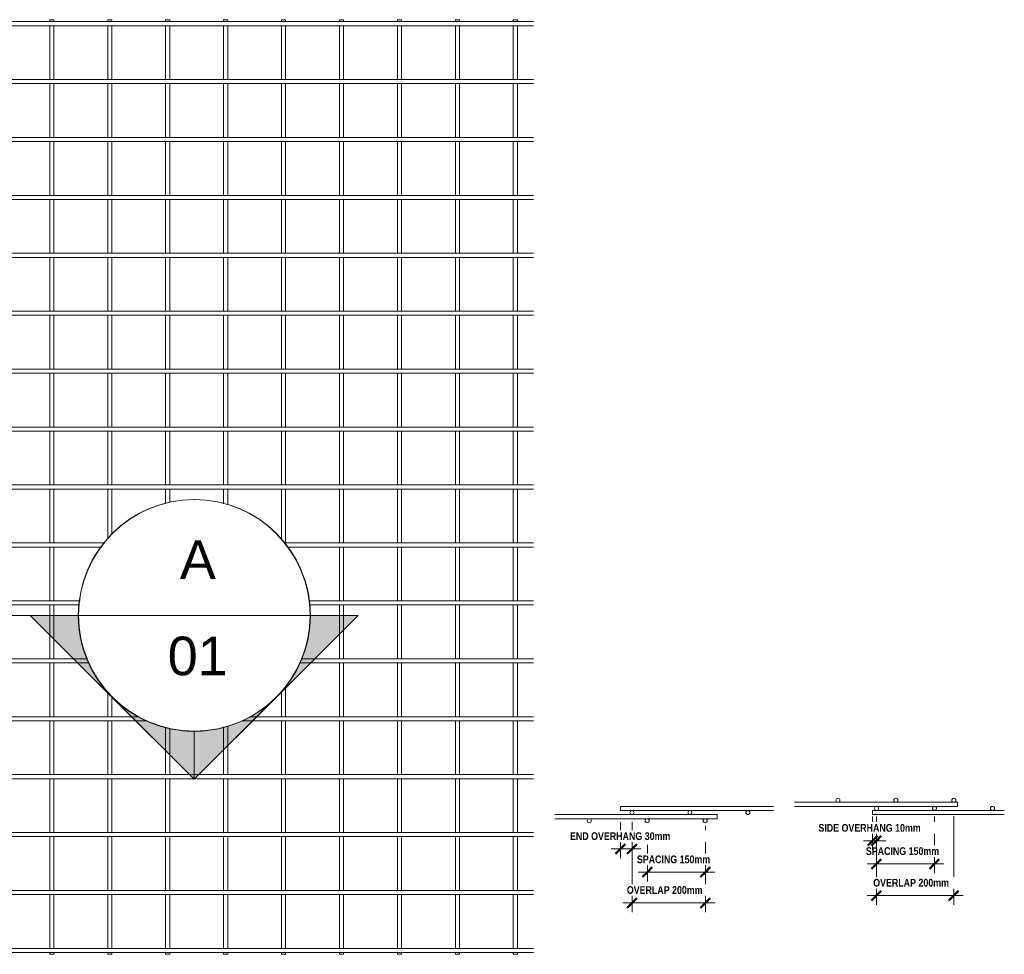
# Model space of a CAD drawing. Header units: millimetres. Extents: x -1089 to 8233, y -667 to 3349.
# Tile 6 of 6: x 5684 to 8233, y -277 to 2143. Entities that reach past the tile are written whole.
import ezdxf

# ---------------------------------------------------------------- set-up
doc = ezdxf.new("R2010")
doc.units = ezdxf.units.MM
for name, color, linetype, lineweight in [('A-ANNO-DIMS', 211, 'Continuous', 9), ('A-ANNO-DIMS-10', 211, 'Continuous', 9), ('A-DETL-THIN', 151, 'Continuous', 18), ('A-GENM', 13, 'Continuous', 18), ('G-ANNO-SYMB', 111, 'Continuous', 9)]:
    doc.layers.add(name, color=color, linetype=linetype, lineweight=lineweight)
doc.styles.add('Arial', font='arial.ttf', dxfattribs={"height": 100})
doc.styles.add('TechnicBold_1', font='techb___.ttf', dxfattribs={"height": 20})
doc.dimstyles.new('Technic_-_DiagonalSlash_1', dxfattribs={"dimscale": 304.8, "dimtxt": 26.853907, "dimasz": 0.082021, "dimexe": 0.07874, "dimexo": 0.164042, "dimgap": 0.057415, "dimtad": 1, "dimdec": 0, "dimzin": 0, "dimdsep": 46, "dimtxsty": 'TechnicBold_1', "dimblk1": 'OBLIQUE', "dimblk2": 'OBLIQUE', "dimsah": 1, "dimcen": 0.09, "dimdle": 0.07874, "dimazin": 0, "dimtfac": 1, "dimtdec": 4, "dimtix": 1, "dimtmove": 0, "dimatfit": 3, "dimfxl": 1, "dimtvp": 1, "dimtfill": 1, "dimtolj": 1, "dimtzin": 0, "dimarcsym": 2})

# ---------------------------------------------------------------- blocks, each defined once
blk = doc.blocks.new('United Steel 665 Large Mesh - United Steel 665 Large Mesh-V2-Level 1')
at = {"layer": 'A-GENM'}
for p, q in [((-6023.8, 0), (-6034.4, 0)), ((-6023.8, -5), (-6023.8, 0)), ((-5873.8, 0), (-5884.4, 0)), ((-5873.8, -5), (-5873.8, 0)), ((-5734.4, 0), (-5734.4, -5)), ((-5723.8, 0), (-5734.4, 0)), ((-5723.8, -5), (-5723.8, 0)), ((-5584.5, 0), (-5584.5, -5)), ((-5573.9, 0), (-5584.5, 0)), ((-5573.9, -5), (-5573.9, 0)), ((-5434.5, 0), (-5434.5, -5)), ((-5423.9, 0), (-5434.5, 0)), ((-5423.9, -5), (-5423.9, 0)), ((-5284.5, 0), (-5284.5, -5)), ((-5273.9, 0), (-5284.5, 0)), ((-5273.9, -5), (-5273.9, 0)), ((-5134.5, 0), (-5134.5, -5)), ((-5123.9, 0), (-5134.5, 0)), ((-5123.9, -5), (-5123.9, 0)), ((-4984.5, 0), (-4984.5, -5)), ((-4973.9, 0), (-4984.5, 0)), ((-4973.9, -5), (-4973.9, 0)), ((-4834.5, 0), (-4834.5, -5)), ((-4823.9, 0), (-4834.5, 0)), ((-4823.9, -5), (-4823.9, 0)), ((-4684.6, 0), (-4684.6, -5)), ((-4674, 0), (-4684.6, 0)), ((-4674, -5), (-4674, 0)), ((-4534.6, 0), (-4534.6, -5)), ((-4524, 0), (-4534.6, 0)), ((-4524, -5), (-4524, 0)), ((-4384.6, 0), (-4384.6, -5)), ((-4374, 0), (-4384.6, 0)), ((-4374, -5), (-4374, 0)), ((-6045, -5), (-6060, -5)), ((-6060, -5), (-6060, -15.6)), ((-6060, -15.6), (-6045, -15.6)), ((-5995, -5), (-6034.4, -5)), ((-6034.4, -15.6), (-5995, -15.6)), ((-6023.8, -26.1), (-6023.8, -15.6)), ((-5895.1, -5), (-5984.4, -5)), ((-5984.4, -15.6), (-5895.1, -15.6)), ((-5845.1, -5), (-5884.5, -5)), ((-5884.5, -15.6), (-5845.1, -15.6)), ((-5873.8, -26.1), (-5873.8, -15.5)), ((-4332.5, -5), (-5834.5, -5)), ((-5834.5, -15.6), (-4332.5, -15.6)), ((-5734.4, -15.5), (-5734.4, -155)), ((-5723.8, -155), (-5723.8, -15.5)), ((-5584.5, -15.5), (-5584.5, -155)), ((-5573.9, -155), (-5573.9, -15.5)), ((-5434.5, -15.5), (-5434.5, -155)), ((-5423.9, -155), (-5423.9, -15.5)), ((-5284.5, -15.5), (-5284.5, -155)), ((-5273.9, -155), (-5273.9, -15.5)), ((-5134.5, -15.5), (-5134.5, -155)), ((-5123.9, -155), (-5123.9, -15.5)), ((-4984.5, -15.5), (-4984.5, -155)), ((-4973.9, -155), (-4973.9, -15.5)), ((-4834.5, -15.5), (-4834.5, -155)), ((-4823.9, -155), (-4823.9, -15.5)), ((-4684.6, -15.5), (-4684.6, -155)), ((-4674, -155), (-4674, -15.5)), ((-4534.6, -15.5), (-4534.6, -155)), ((-4524, -155), (-4524, -15.5)), ((-4384.6, -15.5), (-4384.6, -155)), ((-4374, -155), (-4374, -15.5)), ((-6023.8, -126.2), (-6023.8, -36.7)), ((-5873.8, -126.2), (-5873.8, -36.7)), ((-6023.8, -154.9), (-6023.8, -136.8)), ((-5873.8, -154.9), (-5873.8, -136.8)), ((-6045, -154.9), (-6060, -154.9)), ((-6060, -154.9), (-6060, -165.5)), ((-6060, -165.5), (-6045, -165.5)), ((-5995, -154.9), (-6034.4, -154.9)), ((-6034.4, -165.5), (-5995, -165.5)), ((-6023.8, -176.1), (-6023.8, -165.5)), ((-5895.1, -154.9), (-5984.4, -154.9)), ((-5984.4, -165.5), (-5895.1, -165.5)), ((-5845, -154.9), (-5884.5, -154.9)), ((-5884.5, -165.5), (-5845, -165.5)), ((-5873.8, -176.1), (-5873.8, -165.5)), ((-4332.5, -154.9), (-5834.5, -154.9)), ((-5834.5, -165.5), (-4332.5, -165.5)), ((-5734.4, -165.5), (-5734.4, -304.9)), ((-5723.8, -304.9), (-5723.8, -165.5)), ((-5584.5, -165.5), (-5584.5, -304.9)), ((-5573.9, -304.9), (-5573.9, -165.5)), ((-5434.5, -165.5), (-5434.5, -304.9)), ((-5423.9, -304.9), (-5423.9, -165.5)), ((-5284.5, -165.5), (-5284.5, -305)), ((-5273.9, -305), (-5273.9, -165.5)), ((-5134.5, -165.5), (-5134.5, -305)), ((-5123.9, -305), (-5123.9, -165.5)), ((-4984.5, -165.5), (-4984.5, -305)), ((-4973.9, -305), (-4973.9, -165.5)), ((-4834.5, -165.5), (-4834.5, -305)), ((-4823.9, -305), (-4823.9, -165.5)), ((-4684.6, -165.5), (-4684.6, -305)), ((-4674, -305), (-4674, -165.5)), ((-4534.6, -165.5), (-4534.6, -305)), ((-4524, -305), (-4524, -165.5)), ((-4384.6, -165.5), (-4384.6, -305)), ((-4374, -305), (-4374, -165.5)), ((-6034.4, -191.3), (-6034.4, -276.2)), ((-6023.8, -276.2), (-6023.8, -186.7)), ((-5884.4, -191.3), (-5884.4, -276.2)), ((-5873.8, -276.2), (-5873.8, -186.7)), ((-5995, -304.9), (-6060, -304.9)), ((-6060, -304.9), (-6060, -315.5)), ((-6034.4, -286.8), (-6034.4, -304.9)), ((-6023.8, -304.9), (-6023.8, -286.8)), ((-5845, -304.9), (-5984.5, -304.9)), ((-5884.4, -286.8), (-5884.4, -304.9)), ((-5873.8, -304.9), (-5873.8, -286.8)), ((-4332.5, -304.9), (-5834.5, -304.9)), ((-6060, -315.5), (-5995, -315.5)), ((-6034.4, -315.5), (-6034.4, -426.2)), ((-6023.8, -426.2), (-6023.8, -315.5)), ((-5984.5, -315.5), (-5845, -315.5)), ((-5884.4, -315.5), (-5884.4, -426.2)), ((-5873.8, -426.2), (-5873.8, -315.5)), ((-5834.5, -315.5), (-4332.5, -315.5)), ((-5734.4, -315.5), (-5734.4, -454.9)), ((-5723.8, -454.9), (-5723.8, -315.5)), ((-5584.5, -315.5), (-5584.5, -454.9)), ((-5573.9, -454.9), (-5573.9, -315.5)), ((-5434.5, -315.5), (-5434.5, -454.9)), ((-5423.9, -454.9), (-5423.9, -315.5)), ((-5284.5, -315.5), (-5284.5, -454.9)), ((-5273.9, -454.9), (-5273.9, -315.5)), ((-5134.5, -315.5), (-5134.5, -454.9)), ((-5123.9, -454.9), (-5123.9, -315.5)), ((-4984.5, -315.5), (-4984.5, -454.9)), ((-4973.9, -454.9), (-4973.9, -315.5)), ((-4834.5, -315.5), (-4834.5, -455)), ((-4823.9, -455), (-4823.9, -315.5)), ((-4684.6, -315.5), (-4684.6, -455)), ((-4674, -455), (-4674, -315.5)), ((-4534.6, -315.5), (-4534.6, -455)), ((-4524, -455), (-4524, -315.5)), ((-4384.6, -315.5), (-4384.6, -455)), ((-4374, -455), (-4374, -315.5)), ((-5995, -454.9), (-6060, -454.9)), ((-6060, -454.9), (-6060, -465.5)), ((-6034.4, -436.8), (-6034.4, -454.9)), ((-6023.8, -454.9), (-6023.8, -436.8)), ((-5845, -454.9), (-5984.5, -454.9)), ((-5884.4, -436.8), (-5884.4, -454.9)), ((-5873.8, -454.9), (-5873.8, -436.8)), ((-4332.5, -454.9), (-5834.5, -454.9)), ((-6060, -465.5), (-5995, -465.5)), ((-6034.4, -465.5), (-6034.4, -576.2)), ((-6023.8, -576.2), (-6023.8, -465.5)), ((-5984.5, -465.5), (-5845, -465.5)), ((-5884.4, -465.5), (-5884.4, -576.2)), ((-5873.8, -576.2), (-5873.8, -465.5)), ((-5834.5, -465.5), (-4332.5, -465.5)), ((-5734.4, -465.5), (-5734.4, -604.9)), ((-5723.8, -604.9), (-5723.8, -465.5)), ((-5584.5, -465.5), (-5584.5, -604.9)), ((-5573.9, -604.9), (-5573.9, -465.5)), ((-5434.5, -465.5), (-5434.5, -604.9)), ((-5423.9, -604.9), (-5423.9, -465.5)), ((-5284.5, -465.5), (-5284.5, -604.9)), ((-5273.9, -604.9), (-5273.9, -465.5)), ((-5134.5, -465.5), (-5134.5, -604.9)), ((-5123.9, -604.9), (-5123.9, -465.5)), ((-4984.5, -465.5), (-4984.5, -604.9)), ((-4973.9, -604.9), (-4973.9, -465.5)), ((-4834.5, -465.5), (-4834.5, -604.9)), ((-4823.9, -604.9), (-4823.9, -465.5)), ((-4684.6, -465.5), (-4684.6, -604.9)), ((-4674, -604.9), (-4674, -465.5)), ((-4534.6, -465.5), (-4534.6, -604.9)), ((-4524, -604.9), (-4524, -465.5)), ((-4384.6, -465.5), (-4384.6, -605)), ((-4374, -605), (-4374, -465.5)), ((-5995, -604.9), (-6060, -604.9)), ((-6060, -604.9), (-6060, -615.5)), ((-6034.4, -586.8), (-6034.4, -604.9)), ((-6023.8, -604.9), (-6023.8, -586.8)), ((-5845, -604.9), (-5984.5, -604.9)), ((-5884.4, -586.8), (-5884.4, -604.9)), ((-5873.8, -604.9), (-5873.8, -586.8)), ((-4332.5, -604.9), (-5834.5, -604.9)), ((-6060, -615.5), (-5995, -615.5)), ((-6034.4, -615.5), (-6034.4, -726.1)), ((-6023.8, -726.1), (-6023.8, -615.5)), ((-5984.5, -615.5), (-5845, -615.5)), ((-5884.4, -615.5), (-5884.4, -726.1)), ((-5873.8, -726.1), (-5873.8, -615.5)), ((-5834.5, -615.5), (-4332.5, -615.5)), ((-5734.4, -615.5), (-5734.4, -754.9)), ((-5723.8, -754.9), (-5723.8, -615.5)), ((-5584.5, -615.5), (-5584.5, -754.9)), ((-5573.9, -754.9), (-5573.9, -615.5)), ((-5434.5, -615.5), (-5434.5, -754.9)), ((-5423.9, -754.9), (-5423.9, -615.5)), ((-5284.5, -615.5), (-5284.5, -754.9)), ((-5273.9, -754.9), (-5273.9, -615.5)), ((-5134.5, -615.5), (-5134.5, -754.9)), ((-5123.9, -754.9), (-5123.9, -615.5)), ((-4984.5, -615.5), (-4984.5, -754.9)), ((-4973.9, -754.9), (-4973.9, -615.5)), ((-4834.5, -615.5), (-4834.5, -754.9)), ((-4823.9, -754.9), (-4823.9, -615.5)), ((-4684.6, -615.5), (-4684.6, -754.9)), ((-4674, -754.9), (-4674, -615.5)), ((-4534.6, -615.5), (-4534.6, -754.9)), ((-4524, -754.9), (-4524, -615.5)), ((-4384.6, -615.5), (-4384.6, -754.9)), ((-4374, -754.9), (-4374, -615.5)), ((-6034.4, -736.7), (-6034.4, -754.9)), ((-6023.8, -754.9), (-6023.8, -736.7)), ((-5884.4, -736.7), (-5884.4, -754.9)), ((-5873.8, -754.9), (-5873.8, -736.7)), ((-5995, -754.9), (-6060, -754.9)), ((-6060, -754.9), (-6060, -765.5)), ((-5845, -754.9), (-5984.5, -754.9)), ((-4332.5, -754.9), (-5834.5, -754.9)), ((-6060, -765.5), (-5995, -765.5)), ((-6034.4, -765.5), (-6034.4, -876.1)), ((-6023.8, -876.1), (-6023.8, -765.5)), ((-5984.5, -765.5), (-5845, -765.5)), ((-5884.4, -765.5), (-5884.4, -876.1)), ((-5873.8, -876.1), (-5873.8, -765.5)), ((-5834.5, -765.5), (-4332.5, -765.5)), ((-5734.4, -765.5), (-5734.4, -904.9)), ((-5723.8, -904.9), (-5723.8, -765.5)), ((-5584.5, -765.5), (-5584.5, -904.9)), ((-5573.9, -904.9), (-5573.9, -765.5)), ((-5434.5, -765.5), (-5434.5, -904.9)), ((-5423.9, -904.9), (-5423.9, -765.5)), ((-5284.5, -765.5), (-5284.5, -904.9)), ((-5273.9, -904.9), (-5273.9, -765.5)), ((-5134.5, -765.5), (-5134.5, -904.9)), ((-5123.9, -904.9), (-5123.9, -765.5)), ((-4984.5, -765.5), (-4984.5, -904.9)), ((-4973.9, -904.9), (-4973.9, -765.5)), ((-4834.5, -765.5), (-4834.5, -904.9)), ((-4823.9, -904.9), (-4823.9, -765.5)), ((-4684.6, -765.4), (-4684.6, -904.9)), ((-4674, -904.9), (-4674, -765.4)), ((-4534.6, -765.4), (-4534.6, -904.9)), ((-4524, -904.9), (-4524, -765.4)), ((-4384.6, -765.4), (-4384.6, -904.9)), ((-4374, -904.9), (-4374, -765.4)), ((-6034.4, -886.7), (-6034.4, -904.9)), ((-6023.8, -904.9), (-6023.8, -886.7)), ((-5884.4, -886.7), (-5884.4, -904.9)), ((-5873.8, -904.9), (-5873.8, -886.7)), ((-5994.9, -904.9), (-6060, -904.9)), ((-6060, -904.9), (-6060, -915.5)), ((-6060, -915.5), (-5994.9, -915.5)), ((-6034.4, -915.5), (-6034.4, -1026.1)), ((-6023.8, -1026.1), (-6023.8, -915.5)), ((-5844.9, -904.9), (-5984.6, -904.9)), ((-5984.6, -915.5), (-5844.9, -915.5)), ((-5884.4, -915.5), (-5884.4, -1026.1)), ((-5873.8, -1026.1), (-5873.8, -915.5)), ((-4332.5, -904.9), (-5834.6, -904.9)), ((-5834.6, -915.5), (-4332.5, -915.5)), ((-5734.4, -915.5), (-5734.4, -1054.9)), ((-5723.8, -1054.9), (-5723.8, -915.5)), ((-5584.5, -915.5), (-5584.5, -1054.9)), ((-5573.9, -1054.9), (-5573.9, -915.5)), ((-5434.5, -915.5), (-5434.5, -1054.9)), ((-5423.9, -1054.9), (-5423.9, -915.5)), ((-5284.5, -915.5), (-5284.5, -1054.9)), ((-5273.9, -1054.9), (-5273.9, -915.5)), ((-5134.5, -915.4), (-5134.5, -1054.9)), ((-5123.9, -1054.9), (-5123.9, -915.4)), ((-4984.5, -915.4), (-4984.5, -1054.9)), ((-4973.9, -1054.9), (-4973.9, -915.4)), ((-4834.5, -915.4), (-4834.5, -1054.9)), ((-4823.9, -1054.9), (-4823.9, -915.4)), ((-4684.6, -915.4), (-4684.6, -1054.9)), ((-4674, -1054.9), (-4674, -915.4)), ((-4534.6, -915.4), (-4534.6, -1054.9)), ((-4524, -1054.9), (-4524, -915.4)), ((-4384.6, -915.4), (-4384.6, -1054.9)), ((-4374, -1054.9), (-4374, -915.4)), ((-6034.4, -1036.7), (-6034.4, -1054.9)), ((-6023.8, -1054.9), (-6023.8, -1036.7)), ((-5884.4, -1036.7), (-5884.4, -1054.9)), ((-5873.8, -1054.9), (-5873.8, -1036.7)), ((-5994.9, -1054.9), (-6060, -1054.9)), ((-6060, -1054.9), (-6060, -1065.5)), ((-6060, -1065.5), (-5994.9, -1065.5)), ((-6034.4, -1065.5), (-6034.4, -1176.1)), ((-6023.8, -1176.1), (-6023.8, -1065.5)), ((-5844.9, -1054.9), (-5984.6, -1054.9)), ((-5984.6, -1065.5), (-5844.9, -1065.5)), ((-5884.4, -1065.5), (-5884.4, -1176.1)), ((-5873.8, -1176.1), (-5873.8, -1065.5)), ((-4332.5, -1054.9), (-5834.6, -1054.9)), ((-5834.6, -1065.5), (-4332.5, -1065.5)), ((-5734.4, -1065.5), (-5734.4, -1204.9)), ((-5723.8, -1204.9), (-5723.8, -1065.5)), ((-5584.5, -1065.4), (-5584.5, -1204.9)), ((-5573.9, -1204.9), (-5573.9, -1065.4)), ((-5434.5, -1065.4), (-5434.5, -1204.9)), ((-5423.9, -1204.9), (-5423.9, -1065.4)), ((-5284.5, -1065.4), (-5284.5, -1204.9)), ((-5273.9, -1204.9), (-5273.9, -1065.4)), ((-5134.5, -1065.4), (-5134.5, -1204.9)), ((-5123.9, -1204.9), (-5123.9, -1065.4)), ((-4984.5, -1065.4), (-4984.5, -1204.9)), ((-4973.9, -1204.9), (-4973.9, -1065.4)), ((-4834.5, -1065.4), (-4834.5, -1204.9)), ((-4823.9, -1204.9), (-4823.9, -1065.4)), ((-4684.6, -1065.4), (-4684.6, -1204.9)), ((-4674, -1204.9), (-4674, -1065.4)), ((-4534.6, -1065.4), (-4534.6, -1204.9)), ((-4524, -1204.9), (-4524, -1065.4)), ((-4384.6, -1065.4), (-4384.6, -1204.9)), ((-4374, -1204.9), (-4374, -1065.4)), ((-6034.4, -1186.7), (-6034.4, -1204.8)), ((-6023.8, -1204.8), (-6023.8, -1186.7)), ((-5884.4, -1186.7), (-5884.4, -1204.9)), ((-5873.8, -1204.9), (-5873.8, -1186.7)), ((-5994.9, -1204.8), (-6060, -1204.8)), ((-6060, -1204.8), (-6060, -1215.4)), ((-6060, -1215.4), (-5994.9, -1215.4)), ((-6034.4, -1215.4), (-6034.4, -1326.1)), ((-6023.8, -1326.1), (-6023.8, -1215.4)), ((-5844.9, -1204.8), (-5984.6, -1204.8)), ((-5984.6, -1215.4), (-5844.9, -1215.4)), ((-5884.4, -1215.4), (-5884.4, -1326.1)), ((-5873.8, -1326.1), (-5873.8, -1215.4)), ((-4332.5, -1204.8), (-5834.6, -1204.8)), ((-5834.6, -1215.4), (-4332.5, -1215.4)), ((-5734.4, -1215.4), (-5734.4, -1354.8)), ((-5723.8, -1354.8), (-5723.8, -1215.4)), ((-5584.5, -1215.4), (-5584.5, -1354.8)), ((-5573.9, -1354.8), (-5573.9, -1215.4)), ((-5434.5, -1215.4), (-5434.5, -1345.3)), ((-5423.9, -1332.4), (-5423.9, -1215.4)), ((-5284.5, -1215.4), (-5284.5, -1252.9)), ((-5273.9, -1249.7), (-5273.9, -1215.4)), ((-5134.5, -1215.4), (-5134.5, -1253.2)), ((-5123.9, -1256.4), (-5123.9, -1215.4)), ((-4984.5, -1215.4), (-4984.5, -1346.3)), ((-4973.9, -1354.9), (-4973.9, -1215.4)), ((-4834.5, -1215.4), (-4834.5, -1354.9)), ((-4823.9, -1354.9), (-4823.9, -1215.4)), ((-4684.6, -1215.4), (-4684.6, -1354.9)), ((-4674, -1354.9), (-4674, -1215.4)), ((-4534.6, -1215.4), (-4534.6, -1354.9)), ((-4524, -1354.9), (-4524, -1215.4)), ((-4384.6, -1215.4), (-4384.6, -1354.9)), ((-4374, -1354.9), (-4374, -1215.4)), ((-6034.4, -1336.7), (-6034.4, -1354.8)), ((-6023.8, -1354.8), (-6023.8, -1336.7)), ((-5884.4, -1336.7), (-5884.4, -1354.8)), ((-5873.8, -1354.8), (-5873.8, -1336.7)), ((-5994.9, -1354.8), (-6060, -1354.8)), ((-6060, -1354.8), (-6060, -1365.4)), ((-6060, -1365.4), (-5994.9, -1365.4)), ((-6034.4, -1365.4), (-6034.4, -1476.1)), ((-6023.8, -1476.1), (-6023.8, -1365.4)), ((-5844.9, -1354.8), (-5984.6, -1354.8)), ((-5984.6, -1365.4), (-5844.9, -1365.4)), ((-5884.4, -1365.4), (-5884.4, -1476.1)), ((-5873.8, -1476.1), (-5873.8, -1365.4)), ((-5442.3, -1354.8), (-5834.6, -1354.8)), ((-5834.6, -1365.4), (-5451, -1365.4)), ((-5734.4, -1365.4), (-5734.4, -1504.8)), ((-5723.8, -1504.8), (-5723.8, -1365.4)), ((-5584.5, -1365.4), (-5584.5, -1504.8)), ((-5573.9, -1504.8), (-5573.9, -1365.4)), ((-4332.5, -1354.8), (-4977.5, -1354.8)), ((-4968.8, -1365.4), (-4332.5, -1365.4)), ((-4834.5, -1365.4), (-4834.5, -1504.9)), ((-4823.9, -1504.9), (-4823.9, -1365.4)), ((-4684.6, -1365.4), (-4684.6, -1504.9)), ((-4674, -1504.9), (-4674, -1365.4)), ((-4534.6, -1365.4), (-4534.6, -1504.9)), ((-4524, -1504.9), (-4524, -1365.4)), ((-4384.6, -1365.4), (-4384.6, -1504.9)), ((-4374, -1504.9), (-4374, -1365.4)), ((-6034.4, -1486.7), (-6034.4, -1504.8)), ((-6023.8, -1504.8), (-6023.8, -1486.7)), ((-5884.4, -1486.7), (-5884.4, -1504.8)), ((-5873.8, -1504.8), (-5873.8, -1486.7)), ((-5994.9, -1504.8), (-6060, -1504.8)), ((-6060, -1504.8), (-6060, -1515.4)), ((-6060, -1515.4), (-5994.9, -1515.4)), ((-6034.4, -1515.4), (-6034.4, -1626.1)), ((-6023.8, -1626.1), (-6023.8, -1515.4)), ((-5844.9, -1504.8), (-5984.6, -1504.8)), ((-5984.6, -1515.4), (-5844.9, -1515.4)), ((-5884.4, -1515.4), (-5884.4, -1626.1)), ((-5873.8, -1626.1), (-5873.8, -1515.4)), ((-5506.2, -1504.8), (-5834.6, -1504.8)), ((-5834.6, -1515.4), (-5507.3, -1515.4)), ((-5734.4, -1515.4), (-5734.4, -1654.8)), ((-5723.8, -1654.8), (-5723.8, -1515.4)), ((-5584.5, -1515.4), (-5584.5, -1654.8)), ((-5573.9, -1654.8), (-5573.9, -1515.4)), ((-4332.5, -1504.8), (-4913.6, -1504.8)), ((-4912.6, -1515.4), (-4332.5, -1515.4)), ((-4834.5, -1515.4), (-4834.5, -1654.8)), ((-4823.9, -1654.8), (-4823.9, -1515.4)), ((-4684.6, -1515.4), (-4684.6, -1654.8)), ((-4674, -1654.8), (-4674, -1515.4)), ((-4534.6, -1515.4), (-4534.6, -1654.9)), ((-4524, -1654.9), (-4524, -1515.4)), ((-4384.6, -1515.4), (-4384.6, -1654.9)), ((-4374, -1654.9), (-4374, -1515.4)), ((-5995, -1654.8), (-6060, -1654.8)), ((-6060, -1654.8), (-6060, -1665.4)), ((-6034.4, -1636.7), (-6034.4, -1654.8)), ((-6023.8, -1654.8), (-6023.8, -1636.7)), ((-5845.1, -1654.8), (-5984.4, -1654.8)), ((-5884.4, -1636.7), (-5884.4, -1654.8)), ((-5873.8, -1654.8), (-5873.8, -1636.7)), ((-5487.8, -1654.8), (-5834.5, -1654.8)), ((-4332.5, -1654.8), (-4932.1, -1654.8)), ((-6060, -1665.4), (-5995, -1665.4)), ((-6034.4, -1665.4), (-6034.4, -1776.1)), ((-6023.8, -1776.1), (-6023.8, -1665.4)), ((-5984.4, -1665.4), (-5845.1, -1665.4)), ((-5884.4, -1665.4), (-5884.4, -1776.1)), ((-5873.8, -1776.1), (-5873.8, -1665.4)), ((-5834.5, -1665.4), (-5482.6, -1665.4)), ((-5734.4, -1665.4), (-5734.4, -1804.8)), ((-5723.8, -1804.8), (-5723.8, -1665.4)), ((-5584.5, -1665.4), (-5584.5, -1804.8)), ((-5573.9, -1804.8), (-5573.9, -1665.4)), ((-4937.2, -1665.4), (-4332.5, -1665.4)), ((-4834.5, -1665.4), (-4834.5, -1804.8)), ((-4823.9, -1804.8), (-4823.9, -1665.4)), ((-4684.6, -1665.4), (-4684.6, -1804.8)), ((-4674, -1804.8), (-4674, -1665.4)), ((-4534.6, -1665.4), (-4534.6, -1804.8)), ((-4524, -1804.8), (-4524, -1665.4)), ((-4384.6, -1665.4), (-4384.6, -1804.8)), ((-4374, -1804.8), (-4374, -1665.4)), ((-4973.9, -1804.8), (-4973.9, -1725.3)), ((-5434.5, -1739.3), (-5434.5, -1804.8)), ((-5423.9, -1804.8), (-5423.9, -1752.2)), ((-4984.5, -1738.3), (-4984.5, -1804.8)), ((-5995, -1804.8), (-6060, -1804.8)), ((-6060, -1804.8), (-6060, -1815.4)), ((-6034.4, -1786.7), (-6034.4, -1804.8)), ((-6023.8, -1804.8), (-6023.8, -1786.7)), ((-5845.1, -1804.8), (-5984.4, -1804.8)), ((-5884.4, -1786.7), (-5884.4, -1804.8)), ((-5873.8, -1804.8), (-5873.8, -1786.7)), ((-5352.2, -1804.8), (-5834.5, -1804.8)), ((-4332.5, -1804.8), (-5067.7, -1804.8)), ((-6060, -1815.4), (-5995, -1815.4)), ((-6034.4, -1815.4), (-6034.4, -1926)), ((-6023.8, -1926), (-6023.8, -1815.4)), ((-5984.4, -1815.4), (-5845.1, -1815.4)), ((-5884.4, -1815.4), (-5884.4, -1926)), ((-5873.8, -1926), (-5873.8, -1815.4)), ((-5834.5, -1815.4), (-5332.3, -1815.4)), ((-5734.4, -1815.4), (-5734.4, -1954.8)), ((-5723.8, -1954.8), (-5723.8, -1815.4)), ((-5584.5, -1815.4), (-5584.5, -1954.8)), ((-5573.9, -1954.8), (-5573.9, -1815.4)), ((-5434.5, -1815.4), (-5434.5, -1954.8)), ((-5423.9, -1954.8), (-5423.9, -1815.4)), ((-5284.5, -1831.7), (-5284.5, -1954.8)), ((-5273.9, -1954.8), (-5273.9, -1834.9)), ((-5134.5, -1831.4), (-5134.5, -1954.8)), ((-5123.9, -1954.8), (-5123.9, -1828.2)), ((-5087.5, -1815.4), (-4332.5, -1815.4)), ((-4984.5, -1815.4), (-4984.5, -1954.8)), ((-4973.9, -1954.8), (-4973.9, -1815.4)), ((-4834.5, -1815.4), (-4834.5, -1954.8)), ((-4823.9, -1954.8), (-4823.9, -1815.4)), ((-4684.6, -1815.4), (-4684.6, -1954.8)), ((-4674, -1954.8), (-4674, -1815.4)), ((-4534.6, -1815.3), (-4534.6, -1954.8)), ((-4524, -1954.8), (-4524, -1815.3)), ((-4384.6, -1815.3), (-4384.6, -1954.8)), ((-4374, -1954.8), (-4374, -1815.3)), ((-6034.4, -1936.6), (-6034.4, -1954.8)), ((-6023.8, -1954.8), (-6023.8, -1936.6)), ((-5884.4, -1936.6), (-5884.4, -1954.8)), ((-5873.8, -1954.8), (-5873.8, -1936.6)), ((-5995, -1954.8), (-6060, -1954.8)), ((-6060, -1954.8), (-6060, -1965.4)), ((-5845.1, -1954.8), (-5984.4, -1954.8)), ((-4332.5, -1954.8), (-5834.5, -1954.8)), ((-6060, -1965.4), (-5995, -1965.4)), ((-6034.4, -1965.4), (-6034.4, -2076)), ((-6023.8, -2076), (-6023.8, -1965.4)), ((-5984.4, -1965.4), (-5845.1, -1965.4)), ((-5884.4, -1965.4), (-5884.4, -2076)), ((-5873.8, -2076), (-5873.8, -1965.4)), ((-5834.5, -1965.4), (-4332.5, -1965.4)), ((-5734.4, -1965.4), (-5734.4, -2104.8)), ((-5723.8, -2104.8), (-5723.8, -1965.4)), ((-5584.5, -1965.4), (-5584.5, -2104.8)), ((-5573.9, -2104.8), (-5573.9, -1965.4)), ((-5434.5, -1965.4), (-5434.5, -2104.8)), ((-5423.9, -2104.8), (-5423.9, -1965.4)), ((-5284.5, -1965.4), (-5284.5, -2104.8)), ((-5273.9, -2104.8), (-5273.9, -1965.4)), ((-5134.5, -1965.4), (-5134.5, -2104.8)), ((-5123.9, -2104.8), (-5123.9, -1965.4)), ((-4984.5, -1965.3), (-4984.5, -2104.8)), ((-4973.9, -2104.8), (-4973.9, -1965.3)), ((-4834.5, -1965.3), (-4834.5, -2104.8)), ((-4823.9, -2104.8), (-4823.9, -1965.3)), ((-4684.6, -1965.3), (-4684.6, -2104.8)), ((-4674, -2104.8), (-4674, -1965.3)), ((-4534.6, -1965.3), (-4534.6, -2104.8)), ((-4524, -2104.8), (-4524, -1965.3)), ((-4384.6, -1965.3), (-4384.6, -2104.8)), ((-4374, -2104.8), (-4374, -1965.3)), ((-6034.4, -2086.6), (-6034.4, -2104.8)), ((-6023.8, -2104.8), (-6023.8, -2086.6)), ((-5884.4, -2086.6), (-5884.4, -2104.8)), ((-5873.8, -2104.8), (-5873.8, -2086.6)), ((-5995, -2104.8), (-6060, -2104.8)), ((-6060, -2104.8), (-6060, -2115.4)), ((-6060, -2115.4), (-5995, -2115.4)), ((-6034.4, -2115.4), (-6034.4, -2226)), ((-6023.8, -2226), (-6023.8, -2115.4)), ((-5845.1, -2104.8), (-5984.4, -2104.8)), ((-5984.4, -2115.4), (-5845.1, -2115.4)), ((-5884.4, -2115.4), (-5884.4, -2226)), ((-5873.8, -2226), (-5873.8, -2115.4)), ((-4332.5, -2104.8), (-5834.5, -2104.8)), ((-5834.5, -2115.4), (-4332.5, -2115.4)), ((-5734.4, -2115.4), (-5734.4, -2254.8)), ((-5723.8, -2254.8), (-5723.8, -2115.4)), ((-5584.5, -2115.4), (-5584.5, -2254.8)), ((-5573.9, -2254.8), (-5573.9, -2115.4)), ((-5434.5, -2115.3), (-5434.5, -2254.8)), ((-5423.9, -2254.8), (-5423.9, -2115.3)), ((-5284.5, -2115.3), (-5284.5, -2254.8)), ((-5273.9, -2254.8), (-5273.9, -2115.3)), ((-5134.5, -2115.3), (-5134.5, -2254.8)), ((-5123.9, -2254.8), (-5123.9, -2115.3)), ((-4984.5, -2115.3), (-4984.5, -2254.8)), ((-4973.9, -2254.8), (-4973.9, -2115.3)), ((-4834.5, -2115.3), (-4834.5, -2254.8)), ((-4823.9, -2254.8), (-4823.9, -2115.3)), ((-4684.6, -2115.3), (-4684.6, -2254.8)), ((-4674, -2254.8), (-4674, -2115.3)), ((-4534.6, -2115.3), (-4534.6, -2254.8)), ((-4524, -2254.8), (-4524, -2115.3)), ((-4384.6, -2115.3), (-4384.6, -2254.8)), ((-4374, -2254.8), (-4374, -2115.3)), ((-6034.4, -2236.6), (-6034.4, -2254.8)), ((-6023.8, -2254.8), (-6023.8, -2236.6)), ((-5884.4, -2236.6), (-5884.4, -2254.8)), ((-5873.8, -2254.8), (-5873.8, -2236.6)), ((-5995, -2254.8), (-6060, -2254.8)), ((-6060, -2254.8), (-6060, -2265.4)), ((-6060, -2265.4), (-5995, -2265.4)), ((-6034.4, -2265.4), (-6034.4, -2376)), ((-6023.8, -2376), (-6023.8, -2265.4)), ((-5845.1, -2254.8), (-5984.4, -2254.8)), ((-5984.4, -2265.4), (-5845.1, -2265.4)), ((-5884.4, -2265.3), (-5884.4, -2376)), ((-5873.8, -2376), (-5873.8, -2265.3)), ((-4332.5, -2254.8), (-5834.5, -2254.8)), ((-5834.5, -2265.4), (-4332.5, -2265.4)), ((-5734.4, -2265.3), (-5734.4, -2404.8)), ((-5723.8, -2404.8), (-5723.8, -2265.3)), ((-5584.5, -2265.3), (-5584.5, -2404.8)), ((-5573.9, -2404.8), (-5573.9, -2265.3)), ((-5434.5, -2265.3), (-5434.5, -2404.8)), ((-5423.9, -2404.8), (-5423.9, -2265.3)), ((-5284.5, -2265.3), (-5284.5, -2404.8)), ((-5273.9, -2404.8), (-5273.9, -2265.3)), ((-5134.5, -2265.3), (-5134.5, -2404.8)), ((-5123.9, -2404.8), (-5123.9, -2265.3)), ((-4984.5, -2265.3), (-4984.5, -2404.8)), ((-4973.9, -2404.8), (-4973.9, -2265.3)), ((-4834.5, -2265.3), (-4834.5, -2404.8)), ((-4823.9, -2404.8), (-4823.9, -2265.3)), ((-4684.6, -2265.3), (-4684.6, -2404.8)), ((-4674, -2404.8), (-4674, -2265.3)), ((-4534.6, -2265.3), (-4534.6, -2404.8)), ((-4524, -2404.8), (-4524, -2265.3)), ((-4384.6, -2265.3), (-4384.6, -2404.8)), ((-4374, -2404.8), (-4374, -2265.3)), ((-6034.4, -2386.6), (-6034.4, -2404.7)), ((-6023.8, -2404.7), (-6023.8, -2386.6)), ((-5884.4, -2386.6), (-5884.4, -2404.7)), ((-5873.8, -2404.7), (-5873.8, -2386.6)), ((-4332.5, -2404.7), (-6060, -2404.7)), ((-6060, -2404.7), (-6060, -2415.3)), ((-6060, -2415.3), (-4332.5, -2415.3)), ((-6034.4, -2415.3), (-6034.4, -2420)), ((-6034.4, -2420), (-6023.8, -2420)), ((-6023.8, -2420), (-6023.8, -2415.3)), ((-5884.4, -2415.3), (-5884.4, -2420)), ((-5884.4, -2420), (-5873.8, -2420)), ((-5873.8, -2420), (-5873.8, -2415.3)), ((-5734.4, -2415.3), (-5734.4, -2420)), ((-5734.4, -2420), (-5723.8, -2420)), ((-5723.8, -2420), (-5723.8, -2415.3)), ((-5584.5, -2415.3), (-5584.5, -2420)), ((-5584.5, -2420), (-5573.9, -2420)), ((-5573.9, -2420), (-5573.9, -2415.3)), ((-5434.5, -2415.3), (-5434.5, -2420)), ((-5434.5, -2420), (-5423.9, -2420)), ((-5423.9, -2420), (-5423.9, -2415.3)), ((-5284.5, -2415.3), (-5284.5, -2420)), ((-5284.5, -2420), (-5273.9, -2420)), ((-5273.9, -2420), (-5273.9, -2415.3)), ((-5134.5, -2415.3), (-5134.5, -2420)), ((-5134.5, -2420), (-5123.9, -2420)), ((-5123.9, -2420), (-5123.9, -2415.3)), ((-4984.5, -2415.3), (-4984.5, -2420)), ((-4984.5, -2420), (-4973.9, -2420)), ((-4973.9, -2420), (-4973.9, -2415.3)), ((-4834.5, -2415.3), (-4834.5, -2420)), ((-4834.5, -2420), (-4823.9, -2420)), ((-4823.9, -2420), (-4823.9, -2415.3)), ((-4684.6, -2415.3), (-4684.6, -2420)), ((-4684.6, -2420), (-4674, -2420)), ((-4674, -2420), (-4674, -2415.3)), ((-4534.6, -2415.3), (-4534.6, -2420)), ((-4534.6, -2420), (-4524, -2420)), ((-4524, -2420), (-4524, -2415.3)), ((-4384.6, -2415.3), (-4384.6, -2420)), ((-4384.6, -2420), (-4374, -2420)), ((-4374, -2420), (-4374, -2415.3))]:
    blk.add_line(p, q, dxfattribs=at)
blk = doc.blocks.new('United Steel 665 Large Mesh - United Steel 665 Large Mesh-271250-Section A')
at = {"layer": 'A-GENM'}
for p, q in [((-5139.8, 105.6), (-5536.3, 105.6)), ((-5536.3, 105.6), (-5536.3, 100.3)), ((-5536.3, 100.3), (-5536.3, 95)), ((-5536.3, 95), (-5139.8, 95))]:
    blk.add_line(p, q, dxfattribs=at)
for centre, start, end in [((-5506.4, 89.7), 360, 180), ((-5506.4, 89.7), 180, 360), ((-5356.5, 89.7), 360, 180), ((-5356.5, 89.7), 180, 360), ((-5206.5, 89.7), 360, 180), ((-5206.5, 89.7), 180, 360)]:
    blk.add_arc(centre, 5.3, start, end, dxfattribs=at)
blk = doc.blocks.new('United Steel 665 Large Mesh - United Steel 665 Large Mesh-V3-Section A')
at = {"layer": 'A-GENM'}
for p, q in [((-5286.2, 84.4), (-5705.8, 84.4)), ((-5286.2, 79.1), (-5286.2, 84.4)), ((-5286.2, 73.8), (-5286.2, 79.1)), ((-5705.8, 73.8), (-5286.2, 73.8))]:
    blk.add_line(p, q, dxfattribs=at)
for centre, start, end in [((-5617.1, 68.5), 360, 180), ((-5617.1, 68.5), 180, 360), ((-5467.1, 68.5), 360, 180), ((-5467.1, 68.5), 180, 0), ((-5317.1, 68.5), 360, 180), ((-5317.1, 68.5), 180, 360)]:
    blk.add_arc(centre, 5.3, start, end, dxfattribs=at)
blk = doc.blocks.new('United Steel 665 Large Mesh - United Steel 665 Large Mesh-271250-Section B')
at = {"layer": 'A-GENM'}
for p, q in [((-1830.5, 95), (-2171.3, 95)), ((-2171.3, 95), (-2171.3, 89.7)), ((-2171.3, 89.7), (-2171.3, 84.4)), ((-2171.3, 84.4), (-1830.5, 84.4))]:
    blk.add_line(p, q, dxfattribs=at)
for centre, start, end in [((-2161.1, 100.3), 360, 180), ((-2011.1, 100.3), 360, 180), ((-1861.1, 100.3), 360, 180), ((-2161.1, 100.3), 180, 360), ((-2011.1, 100.3), 180, 360), ((-1861.1, 100.3), 180, 360)]:
    blk.add_arc(centre, 5.3, start, end, dxfattribs=at)
blk = doc.blocks.new('United Steel 665 Large Mesh - United Steel 665 Large Mesh-V4-Section B')
at = {"layer": 'A-GENM'}
for p, q in [((-1951.2, 116.1), (-2373.6, 116.1)), ((-2373.6, 105.5), (-1951.2, 105.5)), ((-1951.2, 110.8), (-1951.2, 116.1)), ((-1951.2, 105.5), (-1951.2, 110.8))]:
    blk.add_line(p, q, dxfattribs=at)
for centre, start, end in [((-2261.2, 121.4), 360, 180), ((-2261.2, 121.4), 180, 360), ((-2111.2, 121.4), 360, 180), ((-2111.2, 121.4), 180, 360), ((-1961.2, 121.4), 360, 180), ((-1961.2, 121.4), 180, 360)]:
    blk.add_arc(centre, 5.3, start, end, dxfattribs=at)
blk = doc.blocks.new('Section - M_Section Head - Filled-1049-Level 1')
at = {"layer": 'G-ANNO-SYMB'}
h = blk.add_hatch(color=256, dxfattribs=at)
edge = h.paths.add_edge_path()
edge.add_line((-6, 8.485), (-6, 6))
edge.add_arc((-6, 0), 6, 90, 135)
edge.add_line((-10.243, 4.243), (-6, 8.485))
h = blk.add_hatch(color=256, dxfattribs=at)
edge = h.paths.add_edge_path()
edge.add_line((-6, 8.485), (-1.757, 4.243))
edge.add_arc((-6, 0), 6, 45, 90)
edge.add_line((-6, 6), (-6, 8.485))
h = blk.add_hatch(color=256, dxfattribs=at)
edge = h.paths.add_edge_path()
edge.add_line((-14.485, 0), (-10.243, 4.243))
edge.add_arc((-6, 0), 6, 135, 180)
edge.add_line((-12, 0), (-14.485, 0))
h = blk.add_hatch(color=256, dxfattribs=at)
edge = h.paths.add_edge_path()
edge.add_line((2.485, 0), (0, 0))
edge.add_arc((-6, 0), 6, 360, 405)
edge.add_line((-1.757, 4.243), (2.485, 0))
for p, q in [((-6, 8.485), (-14.485, 0)), ((-6, 8.485), (-10.243, 4.243)), ((-6, 8.485), (2.485, 0)), ((-6, 6), (-6, 8.485)), ((-6, 8.485), (-6, 6)), ((-1.757, 4.243), (-6, 8.485)), ((-10.243, 4.243), (-14.485, 0)), ((2.485, 0), (-1.757, 4.243)), ((-14.485, 0), (-12, 0)), ((0, 0), (2.485, 0)), ((-12, 0), (-14.485, 0)), ((0, 0), (2.485, 0))]:
    blk.add_line(p, q, dxfattribs=at)
for start, end in [(360, 180), (90, 135), (45, 90), (135, 180), (360, 45), (180, 360)]:
    blk.add_arc((-6, 0), 6, start, end, dxfattribs=at)
blk = doc.blocks.new('DIMBLOCK3-Section A')
at = {"layer": 'A-ANNO-DIMS-10'}
for p, q in [((7459, -64.7), (7459, 54.9)), ((7308.9, -64.7), (7308.9, 6.4)), ((7483, -64.7), (7284.9, -64.7)), ((7308.9, -64.7), (7308.9, -88.7)), ((7459, -64.7), (7459, -88.7))]:
    blk.add_line(p, q, dxfattribs=at)
at = {"layer": 'A-ANNO-DIMS-10', "lineweight": 50}
for p, q in [((7308.9, -64.7), (7296.4, -77.2)), ((7308.9, -64.7), (7321.4, -52.2)), ((7459, -64.7), (7446.5, -77.2)), ((7459, -64.7), (7471.5, -52.2))]:
    blk.add_line(p, q, dxfattribs=at)
at = {"layer": 'A-ANNO-DIMS-10', "color": 0, "insert": (7281.5, -21.5), "char_height": 20, "width": 245.905, "attachment_point": 1, "line_spacing_factor": 0.959068, "style": 'TechnicBold_1', "bg_fill": 3, "box_fill_scale": 1.25, "bg_fill_color": 9, "bg_fill_true_color": 13158600, "bg_fill_transparency": 0}
blk.add_mtext('SPACING 150mm', dxfattribs=at)
blk = doc.blocks.new('_Oblique')
at = {"color": 0, "linetype": 'ByBlock', "lineweight": -2}
blk.add_line((-0.5, -0.5), (0.5, 0.5), dxfattribs=at)
blk = doc.blocks.new('DIMBLOCK4-Section A')
at = {"layer": 'A-ANNO-DIMS-10'}
for p, q in [((7238.9, -4.7), (7238.9, 65.1)), ((7268.9, -4.7), (7268.9, 65.2)), ((7214.9, -4.7), (7292.9, -4.7)), ((7238.9, -4.7), (7238.9, -28.7)), ((7268.9, -4.7), (7268.9, -28.7))]:
    blk.add_line(p, q, dxfattribs=at)
at = {"layer": 'A-ANNO-DIMS-10', "lineweight": 50}
for p, q in [((7238.9, -4.7), (7251.4, 7.8)), ((7268.9, -4.7), (7281.4, 7.8)), ((7238.9, -4.7), (7226.4, -17.2)), ((7268.9, -4.7), (7256.4, -17.2))]:
    blk.add_line(p, q, dxfattribs=at)
at = {"layer": 'A-ANNO-DIMS-10', "color": 0, "insert": (7108.3, 38.6), "char_height": 20, "width": 349.484, "attachment_point": 1, "line_spacing_factor": 0.959068, "style": 'TechnicBold_1', "bg_fill": 3, "box_fill_scale": 1.25, "bg_fill_color": 9, "bg_fill_true_color": 13158600, "bg_fill_transparency": 0}
blk.add_mtext('END OVERHANG 30mm', dxfattribs=at)
blk = doc.blocks.new('DIMBLOCK5-Section A')
at = {"layer": 'A-ANNO-DIMS-10'}
for p, q in [((7268.9, -144.3), (7268.9, -7.3)), ((7459, -144.3), (7459, -65.2)), ((7483, -144.3), (7244.9, -144.3)), ((7268.9, -144.3), (7268.9, -168.3)), ((7459, -144.3), (7459, -168.3))]:
    blk.add_line(p, q, dxfattribs=at)
at = {"layer": 'A-ANNO-DIMS-10', "lineweight": 50}
for p, q in [((7268.9, -144.3), (7256.4, -156.8)), ((7268.9, -144.3), (7281.4, -131.8)), ((7459, -144.3), (7446.5, -156.8)), ((7459, -144.3), (7471.5, -131.8))]:
    blk.add_line(p, q, dxfattribs=at)
at = {"layer": 'A-ANNO-DIMS-10', "color": 0, "insert": (7255.4, -101), "char_height": 20, "width": 260.483, "attachment_point": 1, "line_spacing_factor": 0.959068, "style": 'TechnicBold_1', "bg_fill": 3, "box_fill_scale": 1.25, "bg_fill_color": 9, "bg_fill_true_color": 13158600, "bg_fill_transparency": 0}
blk.add_mtext('OVERLAP 200mm', dxfattribs=at)
blk = doc.blocks.new('DIMBLOCK6-Section B')
at = {"layer": 'A-ANNO-DIMS-10'}
for p, q in [((8051.7, -43.4), (8051.7, 79)), ((7901.7, -43.4), (7901.7, 29)), ((7877.7, -43.4), (8075.7, -43.4)), ((7901.7, -43.4), (7901.7, -67.4)), ((8051.7, -43.4), (8051.7, -67.4))]:
    blk.add_line(p, q, dxfattribs=at)
at = {"layer": 'A-ANNO-DIMS-10', "lineweight": 50}
for p, q in [((7901.7, -43.4), (7889.2, -55.9)), ((7901.7, -43.4), (7914.2, -30.9)), ((8051.7, -43.4), (8039.2, -55.9)), ((8051.7, -43.4), (8064.2, -30.9))]:
    blk.add_line(p, q, dxfattribs=at)
at = {"layer": 'A-ANNO-DIMS-10', "color": 0, "insert": (7874.2, -0.2), "char_height": 20, "width": 245.905, "attachment_point": 1, "line_spacing_factor": 0.959068, "style": 'TechnicBold_1', "bg_fill": 3, "box_fill_scale": 1.25, "bg_fill_color": 9, "bg_fill_true_color": 13158600, "bg_fill_transparency": 0}
blk.add_mtext('SPACING 150mm', dxfattribs=at)
blk = doc.blocks.new('DIMBLOCK7-Section B')
at = {"layer": 'A-ANNO-DIMS-10'}
for p, q in [((7891.7, 16.7), (7891.7, 79.2)), ((7901.7, 16.7), (7901.7, 79.3)), ((7867.7, 16.7), (7925.7, 16.7)), ((7891.7, 16.7), (7891.7, -7.3)), ((7901.7, 16.7), (7901.7, -7.3))]:
    blk.add_line(p, q, dxfattribs=at)
at = {"layer": 'A-ANNO-DIMS-10', "lineweight": 50}
for p, q in [((7891.7, 16.7), (7904.2, 29.2)), ((7901.7, 16.7), (7914.2, 29.2)), ((7891.7, 16.7), (7879.2, 4.2)), ((7901.7, 16.7), (7889.2, 4.2))]:
    blk.add_line(p, q, dxfattribs=at)
at = {"layer": 'A-ANNO-DIMS-10', "color": 0, "insert": (7751.4, 60), "char_height": 20, "width": 348.717, "attachment_point": 1, "line_spacing_factor": 0.959068, "style": 'TechnicBold_1', "bg_fill": 3, "box_fill_scale": 1.25, "bg_fill_color": 9, "bg_fill_true_color": 13158600, "bg_fill_transparency": 0}
blk.add_mtext('SIDE OVERHANG 10mm', dxfattribs=at)
blk = doc.blocks.new('DIMBLOCK8-Section B')
at = {"layer": 'A-ANNO-DIMS-10'}
for p, q in [((8101.7, -125.4), (8101.7, 80.5)), ((7901.7, -125.4), (7901.7, 29)), ((7877.7, -125.4), (8125.7, -125.4)), ((7901.7, -125.4), (7901.7, -149.4)), ((8101.7, -125.4), (8101.7, -149.4))]:
    blk.add_line(p, q, dxfattribs=at)
at = {"layer": 'A-ANNO-DIMS-10', "lineweight": 50}
for p, q in [((7901.7, -125.4), (7889.2, -137.9)), ((7901.7, -125.4), (7914.2, -112.9)), ((8101.7, -125.4), (8089.2, -137.9)), ((8101.7, -125.4), (8114.2, -112.9))]:
    blk.add_line(p, q, dxfattribs=at)
at = {"layer": 'A-ANNO-DIMS-10', "color": 0, "insert": (7893.2, -82.1), "char_height": 20, "width": 260.483, "attachment_point": 1, "line_spacing_factor": 0.959068, "style": 'TechnicBold_1', "bg_fill": 3, "box_fill_scale": 1.25, "bg_fill_color": 9, "bg_fill_true_color": 13158600, "bg_fill_transparency": 0}
blk.add_mtext('OVERLAP 200mm', dxfattribs=at)

msp = doc.modelspace()

# ---------------------------------------------------------------- linework, layer by layer
at = {"layer": 'A-DETL-THIN'}
for start, end in [(0, 180), (180, 360)]:
    msp.add_arc((6136.3, 600.3), 300, start, end, dxfattribs=at)
at = {"layer": 'G-ANNO-SYMB'}
for p, q in [((5167.3, 600.1), (5835.6, 600.1)), ((5835.6, 600.1), (6435.6, 600.1))]:
    msp.add_line(p, q, dxfattribs=at)

# ---------------------------------------------------------------- block references
at = {"layer": 'A-GENM'}
for name, p in [('United Steel 665 Large Mesh - United Steel 665 Large Mesh-V2-Level 1', (11346.2, 2142.6)), ('United Steel 665 Large Mesh - United Steel 665 Large Mesh-271250-Section A', (12775.2, 0)), ('United Steel 665 Large Mesh - United Steel 665 Large Mesh-V4-Section B', (10063, 0)), ('United Steel 665 Large Mesh - United Steel 665 Large Mesh-271250-Section B', (10063, 0)), ('United Steel 665 Large Mesh - United Steel 665 Large Mesh-V3-Section A', (12775.2, 0))]:
    msp.add_blockref(name, p, dxfattribs=at)
at = {"layer": 'G-ANNO-SYMB', "xscale": 49.99999999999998, "yscale": 49.99999999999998, "zscale": 49.99999999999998, "rotation": 180}
msp.add_blockref('Section - M_Section Head - Filled-1049-Level 1', (5835.6, 600.1), dxfattribs=at)

# ---------------------------------------------------------------- texts
at = {"layer": 'G-ANNO-SYMB', "char_height": 100, "attachment_point": 1, "style": 'Arial'}
for s, insert, width in [('A', (6098.5, 794.6), 116.245), ('01', (6067, 545.1), 192.405)]:
    msp.add_mtext(s, dxfattribs=dict(at, insert=insert, width=width))

# ---------------------------------------------------------------- next in the draw order: dimensions: what is measured, and where the dimension line sits
at = {"layer": 'A-ANNO-DIMS'}
for base, p1, p2, override, picture, middle in [((8051.7, -43.4), (7901.7, 79), (8051.7, 129), {"dimpost": '<>', "dimfxl": 158.129758}, 'DIMBLOCK6-Section B', (7976.7, -15.6)), ((7308.9, -64.7), (7459, 104.9), (7308.9, 56.4), {"dimpost": '<>', "dimfxl": 157.775453}, 'DIMBLOCK3-Section A', (7383.9, -36.8))]:
    dim = msp.add_linear_dim(base=base, p1=p1, p2=p2, text='SPACING 150mm', dimstyle='Technic_-_DiagonalSlash_1', override=override, dxfattribs=at)
    dim.commit()
    dim.dimension.update_dxf_attribs({"geometry": picture, "text_midpoint": middle})

# ---------------------------------------------------------------- next in the draw order: dimensions: what is measured, and where the dimension line sits
for base, p1, p2, text, override, picture, middle in [((7901.7, 16.7), (7891.7, 129.2), (7901.7, 129.3), 'SIDE OVERHANG 10mm', {"dimpost": '<>', "dimfxl": 10.001163}, 'DIMBLOCK7-Section B', (7896.7, 44.6)), ((7268.9, -4.7), (7238.9, 115.1), (7268.9, 115.2), 'END OVERHANG 30mm', {"dimpost": '<>', "dimfxl": 30.000242}, 'DIMBLOCK4-Section A', (7253.9, 23))]:
    dim = msp.add_linear_dim(base=base, p1=p1, p2=p2, text=text, dimstyle='Technic_-_DiagonalSlash_1', override=override, dxfattribs=at)
    dim.commit()
    dim.dimension.update_dxf_attribs({"geometry": picture, "text_midpoint": middle})

# ---------------------------------------------------------------- next in the draw order: dimensions: what is measured, and where the dimension line sits
dim = msp.add_linear_dim(base=(8101.7, -125.4), p1=(7901.7, 79), p2=(8101.7, 130.5), angle=0, text='OVERLAP 200mm', dimstyle='Technic_-_DiagonalSlash_1', override={"dimpost": '<>', "dimfxl": 206.525209}, dxfattribs=at)
dim.commit()
dim.dimension.update_dxf_attribs({"geometry": 'DIMBLOCK8-Section B', "text_midpoint": (8001.7, -97.7)})
dim = msp.add_linear_dim(base=(7268.9, -144.3), p1=(7459, -15.2), p2=(7268.9, 42.7), text='OVERLAP 200mm', dimstyle='Technic_-_DiagonalSlash_1', override={"dimpost": '<>', "dimfxl": 198.765539}, dxfattribs=at)
dim.commit()
dim.dimension.update_dxf_attribs({"geometry": 'DIMBLOCK5-Section A', "text_midpoint": (7363.9, -116.6)})

doc.saveas('drawing.dxf')
